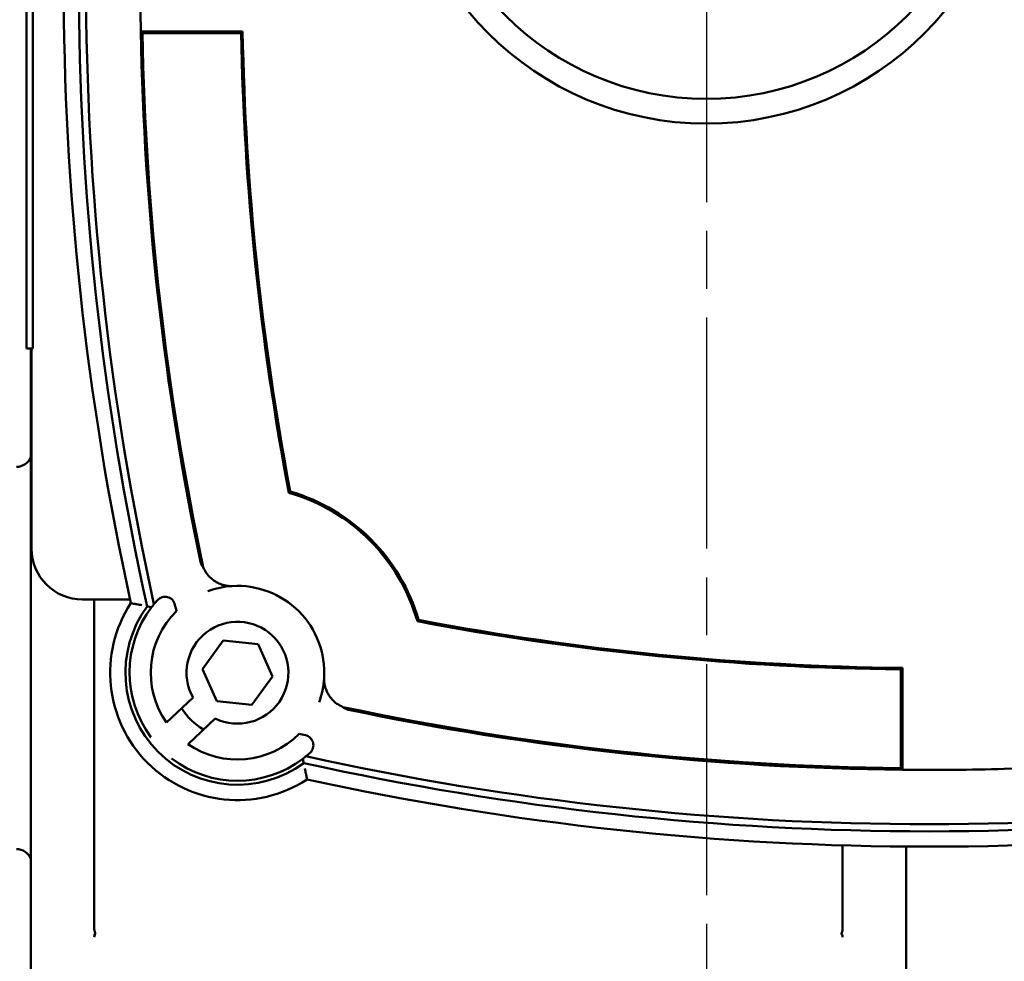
# Model space of a CAD drawing. Header units: millimetres. Extents: x 0 to 1680, y 0 to 1188.
# Tile 4 of 28: x 476 to 572, y 323 to 416. Entities that reach past the tile are written whole.
import ezdxf

# ---------------------------------------------------------------- set-up
doc = ezdxf.new("R2010")
doc.units = ezdxf.units.MM
doc.header["$LTSCALE"] = 4
doc.linetypes.add('CHAIN', pattern=[0.7087, 0.4724, -0.0591, 0.1181, -0.0591])
for name, color, linetype, lineweight in [('Видимый контур (ГОСТ)', 7, 'Continuous', 50), ('Маркер центра (ГОСТ)', 7, 'Continuous', 25), ('Размер (ГОСТ)', 7, 'Continuous', 25)]:
    doc.layers.add(name, color=color, linetype=linetype, lineweight=lineweight)
doc.styles.add('Обычный текст (ГОСТ)', font='GOST Common Italic.ttf')
doc.dimstyles.new('Обычный (ГОСТ)', dxfattribs={"dimscale": 4, "dimtxt": 3.5, "dimasz": 3.5, "dimexe": 1, "dimexo": 0, "dimgap": 0.5, "dimtad": 1, "dimtxsty": 'Обычный текст (ГОСТ)', "dimblk": 'Filled-1', "dimcen": 0.09, "dimdle": 15, "dimclrd": 256, "dimclre": 256, "dimclrt": 256, "dimazin": 2, "dimtfac": 0.714286, "dimtdec": 3, "dimtmove": 0, "dimatfit": 3, "dimfxl": 1, "dimtolj": 1, "dimlwd": 25, "dimlwe": 25, "dimarcsym": 0})

# ---------------------------------------------------------------- blocks, each defined once
blk = doc.blocks.new('Filled-1')
at = {"color": 0}
for p, q in [((0, 0), (-1, 0.1429)), ((-1, 0.1429), (-1, -0.1429)), ((-1, 0), (0, 0)), ((-1, -0.1429), (0, 0))]:
    blk.add_line(p, q, dxfattribs=at)
at = {"color": 0, "flags": 128}
blk.add_lwpolyline([(-1, -0.1429), (0, 0), (-1, 0.1429), (-1, -0.1429)], dxfattribs=at)
at = {"color": 0}
blk.add_solid([(-1, -0.1429), (0, 0), (-1, 0.1429), (-1, -0.1429)], dxfattribs=at)
blk = doc.blocks.new('*D17')
at = {"layer": 'Defpoints', "color": 0, "linetype": 'Continuous', "transparency": 16777216}
for p in [(530.434, 510.634), (187.422, 250.634), (487.422, 250.634)]:
    blk.add_point(p, dxfattribs=at)
at = {"layer": 'Размер (ГОСТ)', "linetype": 'Continuous', "lineweight": 25, "transparency": 16777216}
for p, q in [((530.434, 510.634), (183.422, 510.634)), ((187.422, 496.634), (187.422, 264.634)), ((487.422, 250.634), (183.422, 250.634))]:
    blk.add_line(p, q, dxfattribs=at)
at = {"layer": 'Размер (ГОСТ)', "linetype": 'Continuous', "lineweight": 25, "transparency": 16777216, "xscale": 14, "yscale": 14, "zscale": 14}
for p, rotation in [((187.422, 510.634), 90), ((187.422, 250.634), 270)]:
    blk.add_blockref('Filled-1', p, dxfattribs=dict(at, rotation=rotation))
at = {"layer": 'Размер (ГОСТ)', "linetype": 'Continuous', "lineweight": 25, "transparency": 16777216, "insert": (171.422, 365.764), "char_height": 14, "attachment_point": 1, "rotation": 90, "style": 'Обычный текст (ГОСТ)'}
blk.add_mtext('\\A1;260', dxfattribs=at)

msp = doc.modelspace()

# ---------------------------------------------------------------- linework, layer by layer
at = {"layer": 'Видимый контур (ГОСТ)'}
for p, q in [((476.292, 383.257), (476.292, 433.257)), ((476.894, 433.257), (476.894, 383.257)), ((487.509, 414.379), (497.511, 414.379)), ((487.669, 414.222), (497.356, 414.222)), ((476.894, 383.257), (476.292, 383.257)), ((476.698, 308.634), (476.698, 383.257)), ((476.792, 383.257), (476.792, 363.634)), ((481.792, 358.634), (486.454, 358.634)), ((482.939, 326.285), (482.939, 358.634)), ((493.56, 351.809), (495.593, 354.613)), ((495.593, 354.613), (499.039, 354.255)), ((499.039, 354.255), (500.451, 351.092)), ((562.293, 351.922), (562.293, 341.921)), ((494.972, 348.645), (493.56, 351.809)), ((500.451, 351.092), (498.418, 348.287)), ((562.136, 351.766), (562.136, 342.08)), ((490.019, 346.572), (492.637, 349.018)), ((498.418, 348.287), (494.972, 348.645)), ((494.821, 346.953), (492.145, 344.452)), ((556.405, 326.285), (556.405, 334.506)), ((562.646, 308.634), (562.646, 334.388))]:
    msp.add_line(p, q, dxfattribs=at)
for radius in [30.299, 27.87]:
    msp.add_circle((543.042, 435.634), radius, dxfattribs=at)
for centre, radius, start, end in [((766.184, 419.379), 286.25, 167.67437, 192.32563), ((766.184, 419.379), 284.75, 167.54341, 192.45659), ((766.184, 419.379), 284.052, 167.55658, 192.44342), ((766.184, 419.379), 278.72, 178.97211, 181.02789), ((766.184, 419.379), 278.72, 181.02789, 191.80978), ((766.184, 419.379), 278.563, 181.06082, 191.92842), ((766.184, 419.379), 268.877, 181.09903, 190.77594), ((766.184, 419.379), 268.72, 181.06615, 190.75535), ((475.292, 373.147), 1.5, 270, 339.56541), ((497.005, 351.45), 18.363, 15.93958, 74.06042), ((497.005, 351.45), 18.521, 16.23976, 73.76024), ((481.792, 363.634), 5, 180, 270), ((497.005, 351.45), 8.521, 356.50155, 93.49845), ((489.89, 357.9), 1, 12.54467, 137.80826), ((497.005, 351.45), 12.5, 146.91318, 303.08682), ((497.005, 351.45), 11, 143.72427, 306.27573), ((497.005, 351.45), 10.604, 142.76094, 216.53059), ((497.005, 351.45), 10.604, 137.80826, 140.65349), ((766.184, 419.379), 282.052, 192.54467, 192.67338), ((497.005, 351.45), 8.521, 134.77224, 214.92538), ((497.005, 351.45), 5, 244.09366, 209.10936), ((564.934, 620.629), 268.877, 259.22406, 269.40367), ((564.934, 620.629), 268.72, 259.24465, 269.43684), ((564.934, 620.629), 278.563, 258.07158, 269.4244), ((497.005, 351.45), 6.5, 212.37175, 239.08607), ((564.934, 620.629), 278.72, 258.19022, 269.45705), ((564.934, 620.629), 278.72, 271.51291, 281.80978), ((497.005, 351.45), 8.521, 235.2171, 315.22776), ((564.934, 620.629), 282.052, 257.32662, 257.45533), ((503.455, 344.335), 1, 312.19174, 77.45533), ((497.005, 351.45), 10.604, 309.34651, 312.19174), ((564.934, 620.629), 284.052, 257.55658, 282.44342), ((497.005, 351.45), 10.604, 232.80182, 307.23906), ((564.934, 620.629), 284.75, 257.54341, 282.45659), ((564.934, 620.629), 278.72, 269.45705, 271.51291), ((564.934, 620.629), 286.25, 257.67437, 282.32563), ((475.292, 332.647), 1.5, 20.43459, 90)]:
    msp.add_arc(centre, radius, start, end, dxfattribs=at)
for centre, major_axis, ratio, start_param, end_param in [((1640.721, -5280.506), (1145.412, -5640.306), 0.038265, 3.136221, 3.147292), ((-5134.687, 1495.119), (5640.043, -1145.365), 0.038266, 6.277486, 6.288557)]:
    msp.add_ellipse(centre, major_axis=major_axis, ratio=ratio, start_param=start_param, end_param=end_param, dxfattribs=at)
for points, degree in [([(487.509, 414.379), (487.589, 414.3), (487.669, 414.222)], 2), ([(502.185, 369.232), (502.139, 369.19), (502.094, 369.149), (502.048, 369.107)], 3), ([(493.638, 361.803), (493.637, 361.803), (493.637, 361.803), (493.637, 361.803)], 3), ([(488.137, 357.959), (488.278, 357.929), (488.421, 357.898), (488.564, 357.867)], 3), ([(488.564, 357.867), (488.644, 357.971), (488.725, 358.074), (488.805, 358.173)], 3), ([(514.787, 356.63), (514.746, 356.584), (514.704, 356.539), (514.663, 356.493)], 3), ([(507.358, 348.082), (507.358, 348.082), (507.358, 348.082), (507.358, 348.082)], 3), ([(503.728, 343.25), (503.629, 343.17), (503.526, 343.089), (503.422, 343.008)], 3), ([(503.514, 342.582), (503.484, 342.722), (503.453, 342.865), (503.422, 343.008)], 3)]:
    msp.add_open_spline(points, degree=degree, dxfattribs=at)
for points, weights in [([(497.511, 414.379), (497.434, 414.3), (497.356, 414.222)], [0.999999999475, 0.999999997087, 0.999999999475]), ([(562.293, 351.922), (562.215, 351.844), (562.136, 351.766)], [1.00000000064, 1.00000000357, 1.00000000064]), ([(488.485, 345.138), (488.471, 345.126), (488.458, 345.113)], [1.00003330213, 1.00004951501, 1.00006262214]), ([(490.595, 343.004), (490.581, 342.991), (490.567, 342.978)], [1.00003382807, 1.00005029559, 1.00006360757]), ([(562.293, 341.921), (562.214, 342.001), (562.136, 342.08)], [1.00000000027, 1.00000000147, 1.00000000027])]:
    msp.add_rational_spline(points, weights, degree=2, dxfattribs=at)
for points, knots in [([(493.636, 361.804), (493.583, 361.868), (493.519, 361.953), (493.465, 362.057), (493.447, 362.092), (493.425, 362.138), (493.404, 362.194), (493.397, 362.214), (493.389, 362.238), (493.382, 362.264), (493.379, 362.275), (493.375, 362.286), (493.372, 362.3), (493.371, 362.305), (493.369, 362.311), (493.368, 362.317), (493.367, 362.323), (493.365, 362.329), (493.364, 362.335)], [0.0021393, 0.0021393, 0.0021393, 0.0021393, 0.2260566, 0.2260566, 0.2260566, 0.301788, 0.301788, 0.301788, 0.3297635, 0.3297635, 0.3297635, 0.3408842, 0.3408842, 0.3408842, 0.3455362, 0.3455362, 0.3455362, 0.3497642, 0.3497642, 0.3497642, 0.3497642]), ([(494.407, 360.719), (494.24, 360.869), (494.092, 361.036), (493.834, 361.399), (493.724, 361.597), (493.638, 361.803)], [-0.1338505, -0.1338505, -0.1338505, -0.1338505, -0.067257, -0.067257, -0.0000396, -0.0000396, -0.0000396, -0.0000396]), ([(494.407, 360.719), (494.541, 360.599), (494.685, 360.492), (494.988, 360.303), (495.149, 360.223), (495.395, 360.124), (495.488, 360.092), (495.622, 360.053), (495.67, 360.041), (495.737, 360.024), (495.76, 360.019), (495.794, 360.012), (495.805, 360.009), (495.831, 360.004), (495.843, 360.001), (495.848, 360)], [0.0000739, 0.0000739, 0.0000739, 0.0000739, 0.0541719, 0.0541719, 0.1121959, 0.1121959, 0.1477254, 0.1477254, 0.167835, 0.167835, 0.1796536, 0.1796536, 0.1868996, 0.1868996, 0.1983835, 0.1983835, 0.1983835, 0.1983835]), ([(496.485, 359.955), (496.477, 359.954), (496.468, 359.954), (496.451, 359.953), (496.442, 359.952), (496.415, 359.951), (496.398, 359.951), (496.344, 359.949), (496.31, 359.949), (496.204, 359.951), (496.14, 359.955), (495.988, 359.971), (495.906, 359.987), (495.848, 360)], [0.0000004, 0.0000004, 0.0000004, 0.0000004, 0.0026314, 0.0026314, 0.0053721, 0.0053721, 0.0115873, 0.0115873, 0.0273452, 0.0273452, 0.0709653, 0.0709653, 0.1618748, 0.1618748, 0.1618748, 0.1618748]), ([(487.601, 358.069), (487.599, 358.069), (487.598, 358.07), (487.515, 358.086), (487.434, 358.102), (487.277, 358.133), (487.2, 358.148), (487.005, 358.186), (486.894, 358.207), (486.716, 358.24), (486.647, 358.253), (486.556, 358.27), (486.532, 358.274), (486.532, 358.274)], [-0.3290569, -0.3290569, -0.3290569, -0.3290569, -0.3285671, -0.3285671, -0.3037772, -0.3037772, -0.2792195, -0.2792195, -0.2383376, -0.2383376, -0.2005959, -0.2005959, -0.1642835, -0.1642835, -0.1642835, -0.1642835]), ([(505.555, 350.293), (505.542, 350.348), (505.528, 350.422), (505.512, 350.566), (505.507, 350.633), (505.505, 350.745), (505.505, 350.78), (505.506, 350.837), (505.506, 350.855), (505.508, 350.884), (505.508, 350.893), (505.509, 350.912), (505.509, 350.921), (505.51, 350.93)], [0.0000615, 0.0000615, 0.0000615, 0.0000615, 0.1171709, 0.1171709, 0.1830497, 0.1830497, 0.2066465, 0.2066465, 0.2158209, 0.2158209, 0.2198235, 0.2198235, 0.2236479, 0.2236479, 0.2236479, 0.2236479]), ([(505.555, 350.293), (505.557, 350.287), (505.559, 350.275), (505.565, 350.247), (505.568, 350.235), (505.575, 350.2), (505.581, 350.174), (505.599, 350.103), (505.612, 350.053), (505.654, 349.912), (505.689, 349.813), (505.791, 349.566), (505.87, 349.412), (506.054, 349.12), (506.159, 348.982), (506.275, 348.852)], [0.0000288, 0.0000288, 0.0000288, 0.0000288, 0.0118125, 0.0118125, 0.0192337, 0.0192337, 0.0313767, 0.0313767, 0.0521146, 0.0521146, 0.0888294, 0.0888294, 0.1437933, 0.1437933, 0.1952227, 0.1952227, 0.1952227, 0.1952227]), ([(507.358, 348.082), (507.152, 348.169), (506.955, 348.278), (506.591, 348.536), (506.424, 348.685), (506.275, 348.852)], [-0.1347407, -0.1347407, -0.1347407, -0.1347407, -0.0670644, -0.0670644, -0.0000171, -0.0000171, -0.0000171, -0.0000171]), ([(507.891, 347.809), (507.884, 347.81), (507.877, 347.812), (507.87, 347.813), (507.862, 347.815), (507.854, 347.817), (507.847, 347.819), (507.834, 347.822), (507.822, 347.825), (507.813, 347.828), (507.788, 347.836), (507.766, 347.843), (507.748, 347.85), (507.681, 347.874), (507.624, 347.902), (507.578, 347.928), (507.486, 347.98), (507.411, 348.038), (507.36, 348.081)], [0, 0, 0, 0, 0.0021348, 0.0021348, 0.0021348, 0.0049396, 0.0049396, 0.0049396, 0.0102744, 0.0102744, 0.0102744, 0.0245186, 0.0245186, 0.0245186, 0.0772119, 0.0772119, 0.0772119, 0.1811813, 0.1811813, 0.1811813, 0.1811813]), ([(503.624, 342.046), (503.625, 342.044), (503.625, 342.043), (503.641, 341.96), (503.658, 341.879), (503.689, 341.721), (503.703, 341.645), (503.741, 341.45), (503.762, 341.339), (503.795, 341.16), (503.808, 341.092), (503.825, 341), (503.829, 340.977), (503.829, 340.977)], [-0.3290583, -0.3290583, -0.3290583, -0.3290583, -0.3285696, -0.3285696, -0.3037826, -0.3037826, -0.2792302, -0.2792302, -0.2383428, -0.2383428, -0.2005978, -0.2005978, -0.1642848, -0.1642848, -0.1642848, -0.1642848]), ([(482.939, 325.483), (482.939, 325.487), (482.939, 325.491), (482.94, 325.6), (482.961, 325.677), (483.003, 325.797), (483.026, 325.835), (483.03, 325.876), (483.03, 325.879), (483.03, 325.883), (483.03, 325.883), (483.03, 325.883), (483.03, 325.884), (483.03, 325.884), (483.03, 325.884), (483.03, 325.884), (483.03, 325.884), (483.03, 325.885), (483.03, 325.885), (483.03, 325.885), (483.03, 325.886), (483.03, 325.892), (483.029, 325.898), (483.027, 325.914), (483.024, 325.924), (483.011, 325.961), (482.996, 325.992), (482.961, 326.09), (482.939, 326.172), (482.939, 326.285)], [0, 0, 0, 0, 0.0016466, 0.0016466, 0.043517, 0.043517, 0.0915051, 0.0915051, 0.0954346, 0.0954346, 0.0958699, 0.0958699, 0.0960433, 0.0960433, 0.0961737, 0.0961737, 0.0963174, 0.0963174, 0.0965173, 0.0965173, 0.0969939, 0.0969939, 0.1045486, 0.1045486, 0.1173737, 0.1173737, 0.1484065, 0.1484065, 0.1930088, 0.1930088, 0.1930088, 0.1930088]), ([(482.939, 325.483), (482.939, 325.487), (482.939, 325.491), (482.94, 325.584), (482.955, 325.663), (482.993, 325.759), (483.006, 325.787), (483.039, 325.838), (483.057, 325.861), (483.078, 325.883), (483.079, 325.884), (483.079, 325.884)], [0, 0, 0, 0, 0.00164662, 0.00164662, 0.03722054, 0.03722054, 0.05220505, 0.05220505, 0.06692402, 0.06692402, 0.06722743, 0.06722743, 0.06722743, 0.06722743]), ([(556.264, 325.884), (556.265, 325.884), (556.265, 325.883), (556.287, 325.86), (556.306, 325.836), (556.339, 325.782), (556.353, 325.753), (556.39, 325.654), (556.405, 325.573), (556.405, 325.483)], [-0.00024874, -0.00024874, -0.00024874, -0.00024874, 0, 0, 0.01259367, 0.01259367, 0.02549609, 0.02549609, 0.05506547, 0.05506547, 0.05506547, 0.05506547]), ([(556.405, 326.285), (556.405, 326.281), (556.405, 326.277), (556.403, 326.168), (556.382, 326.091), (556.34, 325.972), (556.318, 325.933), (556.314, 325.892), (556.313, 325.889), (556.313, 325.885), (556.313, 325.885), (556.313, 325.885), (556.313, 325.885), (556.313, 325.884), (556.313, 325.884), (556.313, 325.884), (556.313, 325.884), (556.313, 325.884), (556.313, 325.883), (556.313, 325.883), (556.313, 325.882), (556.313, 325.876), (556.314, 325.87), (556.317, 325.854), (556.32, 325.844), (556.333, 325.807), (556.347, 325.776), (556.382, 325.678), (556.405, 325.596), (556.405, 325.483)], [0, 0, 0, 0, 0.0016466, 0.0016466, 0.0435169, 0.0435169, 0.0915072, 0.0915072, 0.095437, 0.095437, 0.0958712, 0.0958712, 0.096044, 0.096044, 0.0961739, 0.0961739, 0.096317, 0.096317, 0.0965161, 0.0965161, 0.0969903, 0.0969903, 0.1045465, 0.1045465, 0.1173689, 0.1173689, 0.1483883, 0.1483883, 0.1930046, 0.1930046, 0.1930046, 0.1930046])]:
    msp.add_open_spline(points, degree=3, knots=knots, dxfattribs=at)
at = {"layer": 'Маркер центра (ГОСТ)', "linetype": 'CHAIN', "ltscale": 11.993792}
msp.add_line((543.042, 522.295), (543.042, 210.961), dxfattribs=at)

# ---------------------------------------------------------------- dimensions: what is measured, and where the dimension line sits
at = {"layer": 'Размер (ГОСТ)', "linetype": 'Continuous', "lineweight": 25}
dim = msp.add_linear_dim(base=(187.422, 250.634), p1=(530.434, 510.634), p2=(487.422, 250.634), angle=90, dimstyle='Обычный (ГОСТ)', override={"dimgap": 0.5, "dimdec": 2, "dimtol": 0, "dimlim": 0, "dimtp": 0, "dimtm": 0, "dimtdec": 3, "dimtofl": 0, "dimatfit": 1}, dxfattribs=at)
dim.commit()
dim.dimension.update_dxf_attribs({"geometry": '*D17', "text_midpoint": (187.422, 380.634), "dimtype": 160})

doc.saveas('drawing.dxf')
